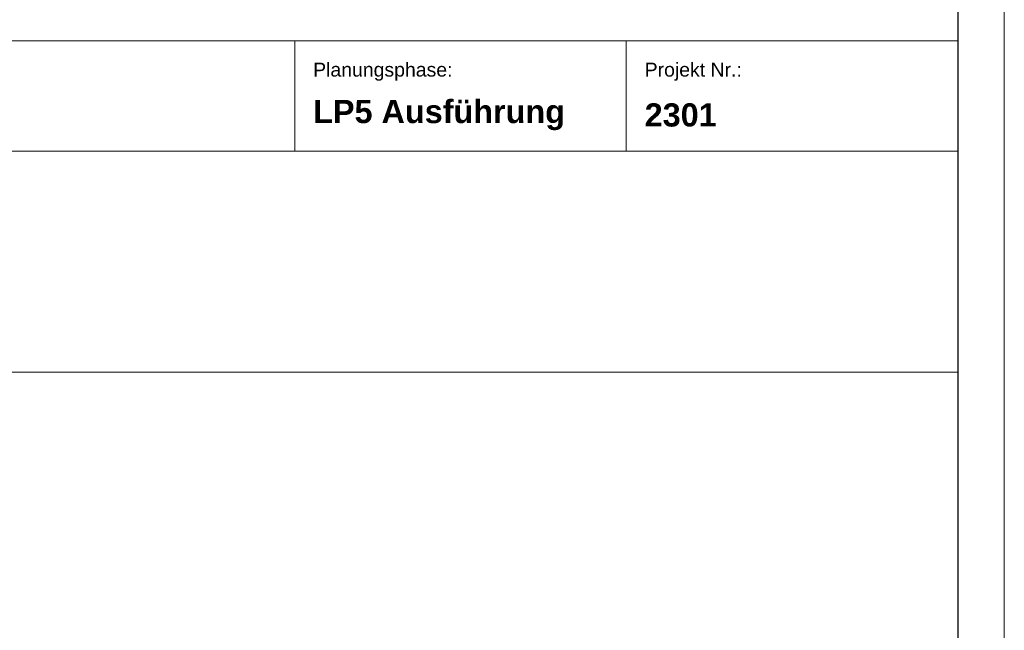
# Model space of a CAD drawing. Header units: metres. Extents: x -3716 to 31, y -1854 to 706.
# Tile 187 of 237: x -103 to 31, y -68 to 15. Entities that reach past the tile are written whole.
import ezdxf

# ---------------------------------------------------------------- set-up
doc = ezdxf.new("R2010")
doc.units = ezdxf.units.M
doc.header["$LTSCALE"] = 1.25
doc.layers.add('70 -74 Zeichnungsblatt- 4 Plankopf Linie', color=7, linetype='Continuous', lineweight=13)
doc.layers.add('70 -74 Zeichnungsblatt- 5 Plankopf Text', color=7, linetype='Continuous', lineweight=18)
doc.styles.add('Arial', font='arial.ttf')
doc.styles.add('Arial (bold)', font='arialbd.ttf')

# ---------------------------------------------------------------- blocks, each defined once
blk = doc.blocks.new('Gruppe-4')
at = {"layer": '70 -74 Zeichnungsblatt- 4 Plankopf Linie'}
for p, q in [((1.06245, -0.1235), (1.06245, -0.4155)), ((1.06245, -0.13466), (0.88245, -0.13466)), ((1.06245, -0.14666), (0.88245, -0.14666)), ((1.06245, -0.17066), (0.88245, -0.17066))]:
    blk.add_line(p, q, dxfattribs=at)
at = {"layer": '70 -74 Zeichnungsblatt- 4 Plankopf Linie', "lineweight": 13, "transparency": 33554687}
for p, q in [((0.99045, -0.14666), (0.99045, -0.13466)), ((1.02645, -0.14666), (1.02645, -0.13466))]:
    blk.add_line(p, q, dxfattribs=at)
at = {"layer": '70 -74 Zeichnungsblatt- 5 Plankopf Text'}
for s, insert, char_height, attachment_point, line_spacing_factor, style in [('Planungsphase:', (0.99245, -0.13705), 0.0015105, 1, 0.970891, 'Arial'), ('Projekt Nr.:', (1.02845, -0.13705), 0.0015105, 1, 0.970891, 'Arial'), ('LP5 Ausführung', (0.99245, -0.14274), 0.0025172, 4, 0.996218, 'Arial (bold)'), ('2301', (1.02845, -0.14274), 0.002517, 4, 0.996218, 'Arial (bold)')]:
    blk.add_mtext(s, dxfattribs=dict(at, insert=insert, char_height=char_height, attachment_point=attachment_point, line_spacing_factor=line_spacing_factor, style=style))
blk = doc.blocks.new('Plankopf')
at = {"layer": '70 -74 Zeichnungsblatt- 4 Plankopf Linie', "color": 7, "transparency": 33554687}
blk.add_blockref('Gruppe-4', (0, 0), dxfattribs=at)
at = {"layer": '70 -74 Zeichnungsblatt- 4 Plankopf Linie', "color": 0, "flags": 1}
for tag in ['AR_Genehmigt_-_Datum', 'Auto_Generate_Page_Number', 'Auto_Total_Num_Sheets', 'Architekt', 'Architekt_Zusatz_-1-', 'Current_Plot_Date', 'Scale', 'Sheet_Number', 'Sheet_Title', 'Teil', 'Gewerk', 'Total_Num_Sheets', 'Tragwerksplanung', 'Tragwerksplanung_Zusatz_-1-', 'Geschäftszeichen', 'Zone', 'Zone', 'Zone', 'Zone', 'Zone', 'Status', 'TGA', 'TGA_Zusatz_-1-', 'Zone', 'Number', 'Publish_Date', 'Number', 'Publish_Date', 'Number', 'Publish_Date', 'Number', 'Publish_Date', 'Number', 'Publish_Date', 'Planungsgrundlagen', 'Plot_Date_Format', 'BH_Genehmigt_-_Datum', 'Papiermaße', 'Ebene', 'Page_Number', 'Plannummer_Fachplaner', 'File_Name', 'File_Name_Include_Path', 'Projektname_Zusatz', 'Landschaftsarchitekt', 'Landschaftsarchitekten_Zusatz-1-', 'Höhe_üNHN', 'Leistungsphase', 'Number', 'Publish_Date', 'Recipients', 'Recipients', 'Recipients', 'Recipients', 'Recipients', 'Project_Date', 'Project_ID', 'Project_Name', 'Recipients', 'Date', 'Note', 'Date', 'Note', 'Date', 'Note', 'Date', 'Note', 'Date', 'Note', 'Format', 'Date', 'Date', 'Note']:
    blk.add_attdef(tag, (-1.0675, -0.4205), '', height=0.00018, dxfattribs=at)
at = {"layer": '70 -74 Zeichnungsblatt- 4 Plankopf Linie', "transparency": 33554687, "flags": 128}
for points in [[(-1.0675, 0.4205), (1.0675, 0.4205), (1.0675, -0.4205), (-1.0675, -0.4205)], [(-1.0475, -0.4155), (-1.0475, 0.4155), (1.0625, 0.4155), (1.0625, -0.4155)]]:
    blk.add_lwpolyline(points, close=True, dxfattribs=at)

msp = doc.modelspace()

# ---------------------------------------------------------------- block references
at = {"layer": '70 -74 Zeichnungsblatt- 4 Plankopf Linie', "xscale": 1250, "yscale": 1250, "zscale": 1250}
msp.add_blockref('Plankopf', (-1303.55, 180.16), dxfattribs=at)

doc.saveas('drawing.dxf')
